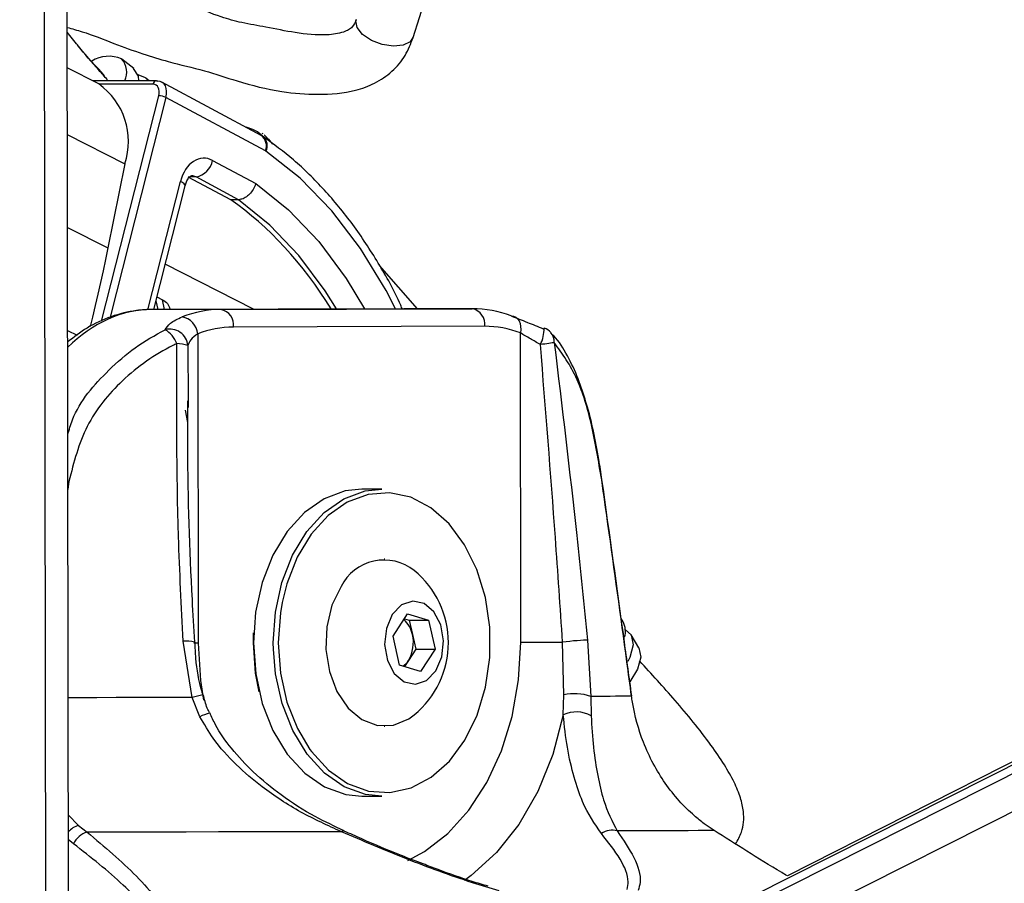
# Model space of a CAD drawing. Header units: millimetres. Extents: x 36407 to 443956, y 20230 to 409263.
# Tile 26 of 79: x 167905 to 170711, y 145523 to 147983. Entities that reach past the tile are written whole.
import ezdxf

# ---------------------------------------------------------------- set-up
doc = ezdxf.new("R2010")
doc.units = ezdxf.units.MM
doc.header["$LTSCALE"] = 50
doc.layers.add('COMPONENT_GEOMETRY', color=7, linetype='Continuous')
doc.styles.add('SLDTEXTSTYLE0', font='TXT', dxfattribs={"width": 0.75})
doc.dimstyles.new('SLDDIMSTYLE0', dxfattribs={"dimtxt": 2500, "dimasz": 165.1, "dimexe": 0, "dimexo": 0.0625, "dimgap": 625, "dimtad": 0, "dimtih": 1, "dimtoh": 1, "dimdec": 0, "dimrnd": 1e-09, "dimzin": 12, "dimdsep": 46, "dimtxsty": 'SLDTEXTSTYLE0', "dimsah": 1, "dimcen": 0.09, "dimadec": 0, "dimazin": 3, "dimtfac": 1, "dimtdec": 0, "dimtofl": 0, "dimtmove": 0, "dimatfit": 3, "dimfxl": 1, "dimfrac": 2, "dimtolj": 1, "dimtzin": 12, "dimarcsym": 0})

# ---------------------------------------------------------------- blocks, each defined once
blk = doc.blocks.new('_D_7')
at = {"layer": 'COMPONENT_GEOMETRY', "color": 7}
for p, q in [((239589.9, 151445.9), (252465.4, 151445.9)), ((252306.7, 151445.9), (252306.7, 95607.5)), ((247304.9, 95099.7), (246543.2, 95099.7)), ((246543.2, 95099.7), (246543.2, 91131)), ((257308.4, 95099.7), (258070.1, 95099.7)), ((258070.1, 95099.7), (258070.1, 91131)), ((246543.2, 91131), (247304.9, 91131)), ((258070.1, 91131), (257308.4, 91131)), ((252306.7, 31552.1), (252306.7, 87390.5)), ((112044.9, 31552.1), (252465.4, 31552.1))]:
    blk.add_line(p, q, dxfattribs=at)
for points in [[(252306.7, 151445.9), (252281.3, 151280.8), (252332.1, 151280.8)], [(252306.7, 31552.1), (252332.1, 31717.2), (252281.3, 31717.2)]]:
    blk.add_solid(points, dxfattribs=at)
at = {"layer": 'COMPONENT_GEOMETRY', "color": 7, "char_height": 2500, "attachment_point": 1, "style": 'SLDTEXTSTYLE0'}
for s, insert in [('7\'10.4"', (247304.9, 94353.6)), ('2398', (248612.2, 90613.2))]:
    blk.add_mtext(s, dxfattribs=dict(at, insert=insert))

msp = doc.modelspace()

# ---------------------------------------------------------------- linework, layer by layer
at = {"color": 7, "linetype": 'Continuous', "lineweight": 25}
for p, q in [((182838.83, 151961.06), (169993.39, 145486.86)), ((182758.41, 151961.8), (170092.54, 145544)), ((168043.95, 145262.33), (168035.23, 151725.21)), ((169026.1, 147931.86), (169079.14, 148100.3)), ((168040.36, 147947.44), (168040.34, 147960.64)), ((168067.36, 147913.77), (168040.32, 147947.48)), ((168230.24, 147843.35), (168196.12, 147870.24)), ((168130.33, 147799.69), (168040.46, 147845.32)), ((168294.88, 147808.88), (168112.24, 147808.88)), ((168273.97, 147808.88), (168264.36, 147816.45)), ((168593.5, 147653.19), (168309.75, 147805.21)), ((168605.25, 147609.11), (168321.86, 147760.93)), ((168599.7, 147649.4), (168593.5, 147653.19)), ((168598.51, 147657.19), (168595.62, 147658.83)), ((168601.45, 147654.49), (168618.55, 147637.17)), ((168626.71, 147628.48), (168613.73, 147643.26)), ((168204.39, 147572.54), (168156.11, 147332.69)), ((168454.9, 147581.8), (168577.67, 147516.03)), ((168407.63, 147535.05), (168385.3, 147534.33)), ((168506.27, 147469.6), (168385.3, 147534.33)), ((168528.85, 147470.11), (168407.63, 147535.05)), ((168286.99, 147157.49), (168376.41, 147509.78)), ((168528.85, 147470.11), (168506.27, 147469.6)), ((169038.81, 147159.41), (168930.38, 147282.84)), ((168296.14, 147193.55), (168312.35, 147185.32)), ((168999.85, 147159.41), (168283.94, 147157.48)), ((168478.71, 147157.48), (168283.94, 147157.48)), ((168333.76, 147157.62), (168333.56, 147158.57)), ((168478.71, 147157.48), (169194.61, 147159.41)), ((169194.61, 147159.41), (168999.85, 147159.41)), ((169230.03, 147109.41), (168514.13, 147107.48)), ((168412.49, 147088.09), (168413.67, 146207.21)), ((169332.91, 146209.68), (169331.73, 147090.56)), ((168385.3, 146897.11), (168385.43, 146877.93)), ((168936.93, 146645.95), (168880.36, 146645.95)), ((168945.06, 146445.95), (168944, 146445.95)), ((168969.03, 146226.91), (169010.24, 146290.95)), ((169001.11, 146276.76), (169014.92, 146272.49)), ((169010.24, 146290.95), (169070.07, 146272.49)), ((169014.92, 146272.49), (169070.07, 146272.49)), ((169014.92, 146272.49), (169024.22, 146231.24)), ((169070.07, 146272.49), (169088.68, 146189.99)), ((169624.77, 146267.95), (169619.05, 146277.51)), ((168396.83, 146052.19), (168370.84, 146212.37)), ((168571, 146207.64), (168571.63, 146236.13)), ((168987.63, 146144.4), (168969.03, 146226.91)), ((169024.22, 146231.24), (169033.53, 146189.99)), ((169455.36, 146059.6), (169452.15, 146209.87)), ((169522.89, 146215.47), (169532.09, 146055.24)), ((169669.32, 146193.35), (169647.04, 146230.65)), ((169033.53, 146189.99), (169012.92, 146157.96)), ((169033.53, 146189.99), (169088.68, 146189.99)), ((169088.68, 146189.99), (169047.46, 146125.94)), ((169012.92, 146157.96), (169001.45, 146140.14)), ((169047.46, 146125.94), (168987.63, 146144.4)), ((168418.7, 145997.48), (168396.83, 146052.19)), ((169454.08, 146003.18), (169455.36, 146059.6)), ((169532.09, 146055.24), (169533.33, 146000.48)), ((168944, 145970.95), (168945.06, 145970.95)), ((168880.36, 145770.95), (168936.93, 145770.95)), ((168072.81, 145688.02), (168097.27, 145668.6)), ((169883.76, 145673.41), (169855.62, 145692.82))]:
    msp.add_line(p, q, dxfattribs=at)
at = {"color": 8, "linetype": 'Continuous', "lineweight": 25}
for p, q in [((169895.89, 145304.98), (183097.48, 151958.69)), ((169911.99, 145421.07), (182887.07, 151960.62)), ((168045.06, 144426.49), (168035.23, 151725.21)), ((167980.94, 144306.59), (167971.37, 151409.81)), ((168040.35, 147947.45), (168040.33, 147960.64)), ((168284.89, 147798.95), (168131.77, 147798.95)), ((168138.31, 147124.04), (168301.28, 147766)), ((168321.86, 147760.93), (168163.15, 147135.7)), ((168040.71, 147655.64), (168204.39, 147572.54)), ((168596.87, 147651.32), (168582.43, 147663.43)), ((168270.52, 147156.57), (168363.31, 147522.09)), ((168041.07, 147391.1), (168156.11, 147332.69)), ((168571.55, 147158.26), (168319.65, 147286.15)), ((168293.28, 147182.3), (168298.39, 147157.52)), ((168318.07, 147157.58), (168312.35, 147185.32)), ((168041.46, 147097.93), (168068.66, 147084.13)), ((168384.18, 147054.66), (168385.3, 146897.11)), ((168384.36, 146835.94), (168377.2, 146870.7)), ((168042.04, 146668.22), (168045.31, 146667.71)), ((168045.31, 146667.71), (168042.08, 146644.76)), ((168627.86, 146189.65), (168627.57, 146207.62)), ((168043.33, 145718.37), (168072.81, 145688.02)), ((168058.13, 145635.89), (168043.42, 145647.61))]:
    msp.add_line(p, q, dxfattribs=at)
at = {"color": 8, "linetype": 'Continuous', "lineweight": 25, "flags": 128}
for points in [[(169025.08, 147932.24), (169018.01, 147919.87), (168998.08, 147909.81), (168969.97, 147907.08), (168938.12, 147911.93), (168907.33, 147923.78), (168882.21, 147940.68), (168866.77, 147960.16), (168863.11, 147979.23), (168864.97, 147982.49)], [(168975.56, 147159.34), (168949.04, 147211.19), (168876.42, 147331.08), (168794.38, 147438.16), (168704.07, 147530.96), (168606.72, 147608.21)], [(168376.41, 147509.78), (168376.5, 147510.24), (168375.78, 147512.79), (168373.27, 147515.69), (168369.06, 147518.82), (168363.31, 147522.09)], [(168577.67, 147516.03), (168671.06, 147441.04), (168757.32, 147350.58), (168835.18, 147245.98), (168887.41, 147159.1)], [(168807.51, 147158.89), (168775.42, 147210.62), (168700.88, 147311.06), (168618.28, 147397.99), (168528.85, 147470.11)], [(168652.76, 146322.99), (168647.78, 146293.71), (168641.71, 146207.64)], [(169011.31, 145588.45), (169058.72, 145613.69), (169125.41, 145664.97), (169185.22, 145731.06), (169236.53, 145810.19), (169277.93, 145900.17), (169308.28, 145998.56), (169326.79, 146102.68), (169332.91, 146209.68)], [(168413.67, 146207.21), (168403.22, 146207.18), (168400.83, 146207.17)], [(168413.67, 146207.21), (168420.08, 146100.24), (168428.56, 146044.31)], [(168641.71, 146207.64), (168648.02, 146121.6), (168666.44, 146039.11), (168696.22, 145963.56), (168731.91, 145903.84)], [(168396.83, 146052.19), (168343.41, 146052.09), (168289.44, 146051.99), (168234.97, 146051.9), (168180.03, 146051.8), (168124.69, 146051.71), (168068.96, 146051.62), (168042.87, 146051.58)], [(169454.08, 146003.18), (169424.12, 145889.89), (169381.66, 145784.88), (169327.82, 145690.89), (169263.99, 145610.36), (169191.85, 145545.39), (169172.27, 145531.48)]]:
    msp.add_lwpolyline(points, dxfattribs=at)
at = {"color": 7, "linetype": 'Continuous', "lineweight": 25, "flags": 128}
for points in [[(168244.97, 147808.88), (168243.5, 147822.13), (168229.23, 147844.11)], [(168271.65, 147808.88), (168263.3, 147817.26), (168242.48, 147825.67)], [(168294.88, 147808.88), (168296.6, 147808.68), (168298.63, 147807.91)], [(168582.43, 147663.43), (168569.6, 147670.26), (168550.33, 147676.32)], [(168156.11, 147332.69), (168149.4, 147299.91), (168142.47, 147267.11), (168135.32, 147234.29), (168127.96, 147201.46), (168120.38, 147168.63), (168112.58, 147135.78), (168105.92, 147108.45)], [(169305.54, 147138.84), (169312.27, 147137.92), (169318.38, 147135.17), (169323.64, 147130.71), (169327.86, 147124.7), (169330.87, 147117.38), (169332.54, 147109.03), (169332.83, 147099.98), (169331.73, 147090.56)], [(169397, 147102.69), (169399.12, 147104.24), (169399.65, 147104.2)], [(169428.31, 147062.93), (169425.53, 147062.47), (169421.98, 147061.92), (169417.73, 147061.28), (169412.84, 147060.58), (169407.41, 147059.83), (169401.53, 147059.03), (169395.29, 147058.2), (169388.82, 147057.36)], [(169563.51, 146671.79), (169564.22, 146672.72), (169564.29, 146673.25)], [(168880.36, 146645.95), (168832.93, 146640.78), (168772.37, 146618.43), (168716.22, 146579.29), (168666.8, 146524.97), (168626.11, 146457.7), (168595.84, 146380.21), (168577.21, 146295.7), (168571, 146207.62)], [(168627.57, 146207.62), (168633.78, 146295.7), (168652.41, 146380.21), (168682.68, 146457.7), (168723.37, 146524.97), (168772.79, 146579.29), (168828.94, 146618.43), (168889.5, 146640.78), (168936.93, 146645.95)], [(168731.91, 145903.84), (168736.15, 145898.04), (168784.59, 145845.22), (168839.55, 145807.28), (168898.79, 145785.75), (168959.89, 145781.54), (169020.33, 145794.8), (169077.65, 145824.99), (169129.49, 145870.89), (169173.74, 145930.6), (169208.59, 146001.69), (169232.59, 146081.24), (169244.79, 146166.01), (169244.68, 146252.51), (169232.26, 146337.2), (169208.02, 146416.62), (169172.99, 146487.52), (169128.58, 146547), (169076.61, 146592.62), (169019.21, 146622.5), (168958.74, 146635.44), (168897.66, 146630.89), (168838.48, 146609.05), (168783.61, 146570.81), (168735.32, 146517.74), (168695.57, 146452), (168665.98, 146376.29), (168652.76, 146322.99)], [(168820.86, 146368.31), (168794.97, 146314.99), (168780.21, 146253.78), (168777.68, 146189.19), (168787.56, 146126.04), (168809.12, 146069), (168840.76, 146022.3), (168880.14, 145989.41), (168924.33, 145972.76), (168970.07, 145973.6), (169013.94, 145991.84), (169029.39, 146003.06)], [(168966.75, 146288.38), (168949.85, 146248.69), (168944.98, 146202.87), (168952.87, 146157.9), (168972.33, 146120.63), (169000.4, 146096.72), (169032.8, 146089.83), (169064.6, 146100.99), (169090.95, 146128.52), (169107.85, 146168.21), (169112.73, 146214.03), (169104.83, 146259), (169085.37, 146296.27), (169057.31, 146320.17), (169024.91, 146327.07), (168993.11, 146315.9), (168966.75, 146288.38)], [(169631.09, 146245.07), (169647.09, 146230.57), (169652.95, 146202.47), (169643.35, 146166.45), (169637.73, 146155.08)], [(169332.91, 146209.68), (169345.2, 146209.71), (169359.01, 146209.74), (169373.99, 146209.77), (169389.74, 146209.8), (169405.84, 146209.82), (169421.89, 146209.84), (169437.46, 146209.86), (169452.15, 146209.87)], [(169522.89, 146215.47), (169518.04, 146215.49), (169511.29, 146215.27), (169502.94, 146214.79), (169493.38, 146214.1), (169483.04, 146213.21), (169472.4, 146212.18), (169461.95, 146211.05), (169452.15, 146209.87)], [(168587.61, 146068.69), (168577.31, 146121.6), (168571, 146207.64)], [(168571, 146207.62), (168577.46, 146119.56), (168596.3, 146035.15), (168626.79, 145957.84), (168667.65, 145890.78), (168717.22, 145836.73), (168773.47, 145797.89), (168834.1, 145775.87), (168880.36, 145770.95)], [(168936.93, 145770.95), (168890.67, 145775.87), (168830.04, 145797.89), (168773.78, 145836.73), (168724.22, 145890.78), (168683.35, 145957.84), (168652.87, 146035.15), (168634.03, 146119.56), (168627.86, 146189.65)], [(169669.32, 146193.35), (169669.36, 146193.27), (169674.89, 146166.76), (169665.82, 146132.78), (169643.91, 146096.64)], [(169648.61, 146055.99), (169639.58, 146055.9), (169628.95, 146055.81), (169616.72, 146055.72), (169602.91, 146055.63), (169587.53, 146055.53), (169570.59, 146055.44), (169552.11, 146055.34), (169532.09, 146055.24)], [(169648.61, 146055.99), (169649, 146056.87), (169648.99, 146057.09)], [(168821.89, 145669.95), (168737.12, 145669.77), (168650.36, 145669.59), (168561.77, 145669.42), (168471.52, 145669.25), (168379.77, 145669.08), (168286.7, 145668.92), (168192.48, 145668.76), (168097.27, 145668.6)], [(169883.76, 145673.41), (169863.19, 145673.25), (169838.53, 145673.09), (169809.82, 145672.93), (169777.13, 145672.76), (169740.5, 145672.59), (169700.02, 145672.42), (169655.75, 145672.24), (169607.78, 145672.06)]]:
    msp.add_lwpolyline(points, dxfattribs=at)
at = {"color": 7, "linetype": 'Continuous', "lineweight": 25}
for centre, radius, start, end in [((168158.74, 147787.24), 91.3, 66.48287, 122.17032), ((168154.38, 147833.26), 55.55, 333.96076, 42.7435), ((168014.36, 147636.23), 200.42, 341.47218, 54.64769), ((168299.27, 147713.49), 52.55, 64.52842, 87.80474), ((168597.72, 147595.15), 15.86, 55.44221, 61.65732), ((168396.75, 147593.32), 59.28, 280.58039, 348.79016), ((168480.3, 146848.07), 309.42, 90.29551, 111.31561), ((168358, 147082.43), 54.78, 5.92966, 79.66413), ((168469.86, 147113.67), 44.7, 352.05116, 78.58119), ((169185.76, 147115.59), 44.71, 352.05608, 78.57628), ((169194.67, 146850.28), 309.13, 68.98214, 90.01104), ((168515.61, 146823.72), 283.77, 90.29974, 111.31028), ((169230.11, 146826.11), 283.3, 68.97944, 90.01461), ((168332.76, 147049.88), 51.64, 5.30949, 104.85822), ((168282.09, 147034.87), 74.94, 19.62393, 60.03795), ((169382, 147057.42), 50, 42.97563, 69.33084), ((168354.27, 146974.47), 85.58, 69.54895, 91.06988), ((168943.69, 146306.05), 137.71, 51.5131, 153.11997), ((168860.74, 146208.45), 265.76, 309.38933, 50.61067), ((168951.07, 146217.42), 74.44, 10.69784, 49.54766), ((169567.47, 146240.29), 63.62, 345.03689, 25.76755), ((168928.28, 146208.53), 98.59, 329.14325, 13.31821), ((168962.59, 146189.43), 59.36, 305.94974, 327.99036), ((169486.35, 145927.46), 135.72, 70.3025, 103.19758), ((169490.93, 145920.44), 90.58, 62.09154, 114.00553), ((168115.44, 145607.09), 64.14, 106.45778, 153.31973), ((169592.78, 145622.89), 51.41, 73.03765, 125.8358)]:
    msp.add_arc(centre, radius, start, end, dxfattribs=at)
at = {"color": 8, "linetype": 'Continuous', "lineweight": 25}
for centre, radius, start, end in [((168295.92, 147797.84), 11.09, 95.39592, 174.26656), ((168570.23, 147623.38), 37.82, 337.83816, 52.01204), ((168575.29, 147624.06), 35.2, 333.24925, 46.0657), ((169293.62, 147104.03), 106.03, 333.88722, 0.09186), ((169390.45, 147066), 37.98, 355.36887, 41.61088), ((168381.32, 146144.26), 68.92, 71.52502, 98.74461), ((168534.61, 145571.56), 499.99, 102.4298, 105.9967), ((168477.43, 145881.58), 129.93, 104.06621, 116.87035), ((168091.24, 145625.9), 64.8, 106.51939, 137.58912), ((168827.62, 145663.93), 8.31, 74.93128, 133.56292)]:
    msp.add_arc(centre, radius, start, end, dxfattribs=at)
at = {"color": 7, "linetype": 'Continuous', "lineweight": 25}
for centre, major_axis, ratio, start_param, end_param in [((168276.53, 147766), (15.84, 31.21), 0.6654379, 5.038116, 6.6089123), ((168286.51, 147760.93), (22.93, 44.44), 0.6642194, 5.0425883, 6.6133846), ((168429.86, 147488.26), (-0.03, 100.03), 0.7069644, 5.9208587, 7.5087983), ((168190.52, 146392.91), (-106.12, 1197.82), 0.6875645, 5.3437902, 5.7649684)]:
    msp.add_ellipse(centre, major_axis=major_axis, ratio=ratio, start_param=start_param, end_param=end_param, dxfattribs=at)
at = {"color": 8, "linetype": 'Continuous', "lineweight": 25}
for centre, major_axis, ratio, start_param, end_param in [((168394.51, 147488.26), (1.51, 50.03), 0.6989931, 5.9420196, 6.320485), ((168283.21, 146557.48), (3.09, 600), 0.7070925, 0.0055371, 0.6133301)]:
    msp.add_ellipse(centre, major_axis=major_axis, ratio=ratio, start_param=start_param, end_param=end_param, dxfattribs=at)
at = {"color": 7, "linetype": 'Continuous', "lineweight": 25}
for points, knots in [([(168863.98, 147982.94), (168861.12, 147975.61), (168856.99, 147965.03), (168842.59, 147953.67), (168820.02, 147943.62), (168767.99, 147936.28), (168692.45, 147944), (168611.26, 147961.22), (168540.75, 147972.71), (168469.96, 147992.11), (168385.93, 148027.58), (168278.73, 148066.63), (168164.71, 148100.1), (168086.01, 148127.11), (168046.57, 148134.43), (168040.07, 148135.64)], [0, 0, 0, 0, 0.0454236, 0.0655269, 0.0878549, 0.1442874, 0.2461744, 0.3398868, 0.4171833, 0.4853127, 0.5847469, 0.725048, 0.8589206, 0.9767415, 1, 1, 1, 1]), ([(168040.31, 147960.64), (168054.56, 147956.8), (168099.69, 147944.63), (168170.39, 147915.7), (168251.27, 147886.53), (168337.88, 147859.73), (168429.13, 147839.82), (168534.73, 147803.68), (168642.99, 147776.14), (168756.65, 147767.65), (168847.64, 147774.35), (168918.67, 147800.41), (168967.59, 147833.83), (169005.36, 147878.66), (169019.32, 147914.46), (169026.1, 147931.86)], [0, 0, 0, 0, 0.0413981, 0.1311191, 0.2123581, 0.2810814, 0.3771917, 0.4650572, 0.584124, 0.678152, 0.7772964, 0.8311117, 0.8883322, 0.9457265, 1, 1, 1, 1]), ([(168147.09, 147823.17), (168122.03, 147850.19), (168093.46, 147881), (168070.22, 147910.18), (168067.36, 147913.77)], [0, 0, 0, 0, 0.8769653, 1, 1, 1, 1]), ([(168996.14, 147156.86), (168994.36, 147161.12), (168974.59, 147208.33), (168927.72, 147290.56), (168855.63, 147401.19), (168774.31, 147499.33), (168689.11, 147583.43), (168628.51, 147628.15), (168599.7, 147649.4)], [0, 0, 0, 0, 0.0198412, 0.2197093, 0.4196191, 0.6194717, 0.8191486, 1, 1, 1, 1]), ([(168376.41, 147509.78), (168377.56, 147513.55), (168380.27, 147522.43), (168386.49, 147532.48), (168392.64, 147537.84), (168394.3, 147538.39), (168394.67, 147538.18), (168394.79, 147538.11)], [0, 0, 0, 0, 0.1650382, 0.3885079, 0.6150111, 0.8707237, 1, 1, 1, 1]), ([(168577.67, 147516.03), (168577.57, 147515.71), (168576.58, 147512.58), (168573.34, 147504.31), (168565.77, 147491.86), (168554.26, 147480.04), (168541.29, 147471.9), (168533, 147470.71), (168528.85, 147470.11)], [0, 0, 0, 0, 0.0134179, 0.1324049, 0.3495192, 0.5664418, 0.7832162, 1, 1, 1, 1]), ([(168312.35, 147185.32), (168317.4, 147181.84), (168328.41, 147174.24), (168331.37, 147164.01), (168332.97, 147158.47)], [0, 0, 0, 0, 0.4579124, 1, 1, 1, 1]), ([(168283.81, 147157.48), (168268.45, 147156.85), (168228.38, 147155.18), (168164.81, 147138.85), (168098.19, 147108.78), (168059.59, 147078.59), (168041.52, 147064.45)], [0, 0, 0, 0, 0.1772447, 0.4623981, 0.7482188, 1, 1, 1, 1]), ([(168319.52, 147099.8), (168323.53, 147106.07), (168332.21, 147119.67), (168355.37, 147130.49), (168367.83, 147136.32)], [0, 0, 0, 0, 0.4619118, 1, 1, 1, 1]), ([(169305.54, 147138.84), (169320.29, 147133.09), (169347.68, 147122.4), (169381.42, 147108.92), (169397, 147102.69)], [0, 0, 0, 0, 0.5381401, 1, 1, 1, 1]), ([(168412.49, 147088.09), (168404.93, 147082.7), (168390.67, 147072.55), (168386.25, 147060.38), (168384.18, 147054.66)], [0, 0, 0, 0, 0.530541, 1, 1, 1, 1]), ([(169388.82, 147057.36), (169379.03, 147063.05), (169358.17, 147075.15), (169340.89, 147085.22), (169331.73, 147090.56)], [0, 0, 0, 0, 0.4694555, 1, 1, 1, 1]), ([(169518.6, 146893.73), (169511.54, 146916.25), (169496.32, 146964.86), (169465.91, 147027.29), (169439.83, 147070.67), (169421.01, 147087.78), (169418, 147090.53)], [0, 0, 0, 0, 0.2779545, 0.5999562, 0.9358548, 1, 1, 1, 1]), ([(168352.68, 147060.04), (168348.93, 147058.25), (168293.43, 147031.64), (168197.2, 146964.13), (168087.01, 146830.28), (168059.19, 146721.83), (168045.31, 146667.71)], [0, 0, 0, 0, 0.02504771, 0.37152705, 0.68633855, 1, 1, 1, 1]), ([(168370.84, 146212.37), (168365.85, 146311.79), (168351.67, 146594.46), (168352.28, 146876.93), (168352.68, 147060.04)], [0, 0, 0, 0, 0.3517241, 1, 1, 1, 1]), ([(169452.15, 146209.87), (169445.44, 146309.27), (169426.35, 146591.84), (169403.58, 146874.28), (169388.82, 147057.36)], [0, 0, 0, 0, 0.3517978, 1, 1, 1, 1]), ([(169563.51, 146671.79), (169554.53, 146725.68), (169536.51, 146833.67), (169493.71, 146973.21), (169451.27, 147031.43), (169428.31, 147062.93)], [0, 0, 0, 0, 0.3137569, 0.628664, 1, 1, 1, 1]), ([(169428.31, 147062.93), (169450.39, 146879.88), (169484.47, 146597.51), (169512.89, 146314.88), (169522.89, 146215.47)], [0, 0, 0, 0, 0.6482786, 1, 1, 1, 1]), ([(168403.64, 146209.71), (168401.37, 146250.08), (168391.01, 146434.58), (168383.01, 146663.92), (168384.28, 146852.5), (168384.58, 146897.09)], [0, 0, 0, 0, 0.17618313, 0.80519808, 1, 1, 1, 1]), ([(169563.97, 146672.98), (169561.25, 146692.33), (169554.52, 146740.14), (169539.88, 146812.45), (169527.67, 146867.05), (169519.25, 146891.82), (169518.6, 146893.73)], [0, 0, 0, 0, 0.2422921, 0.59836, 0.9691255, 1, 1, 1, 1]), ([(169648.61, 146055.99), (169644.21, 146088.67), (169622.19, 146252.04), (169593.86, 146457.31), (169569.44, 146629.9), (169563.51, 146671.79)], [0, 0, 0, 0, 0.1591861, 0.7959428, 1, 1, 1, 1]), ([(169648.99, 146057.09), (169642.1, 146108.4), (169614.53, 146313.79), (169585.82, 146519.17), (169564.29, 146673.25)], [0, 0, 0, 0, 0.24984078, 1, 1, 1, 1]), ([(168427.25, 146059.93), (168426.42, 146062.66), (168416.19, 146096.62), (168406.91, 146147), (168405.3, 146194.56), (168404.79, 146209.72)], [0, 0, 0, 0, 0.0562533, 0.6991443, 1, 1, 1, 1]), ([(169945.04, 145635.32), (169951.44, 145646.19), (169967.28, 145673.04), (169970.33, 145720.45), (169960.01, 145767.3), (169941.13, 145812.78), (169911.82, 145863.89), (169855.89, 145944.77), (169773.62, 146044.84), (169705.3, 146119.44), (169671.56, 146156.27)], [0, 0, 0, 0, 0.0708967, 0.1752078, 0.2432059, 0.3175446, 0.4017766, 0.502544, 0.7543562, 1, 1, 1, 1]), ([(168446.28, 146007.78), (168443.94, 146012.51), (168435.75, 146029.14), (168431.56, 146047.31), (168428.57, 146060.31)], [0, 0, 0, 0, 0.2848936, 1, 1, 1, 1]), ([(169855.62, 145692.82), (169846.2, 145700.22), (169806.5, 145731.42), (169742.07, 145803), (169680.41, 145917.04), (169655.9, 146006.14), (169649.43, 146050.39), (169648.61, 146055.99)], [0, 0, 0, 0, 0.0954736, 0.402356, 0.7012537, 0.9621799, 1, 1, 1, 1]), ([(168821.89, 145669.95), (168783.01, 145687.61), (168704.53, 145723.25), (168603.83, 145788.91), (168520.31, 145859.94), (168459.59, 145926.84), (168430.81, 145976.57), (168418.7, 145997.48)], [0, 0, 0, 0, 0.2453765, 0.4952957, 0.6781, 0.8646093, 1, 1, 1, 1]), ([(168829.95, 145672.43), (168802.24, 145685.31), (168740.15, 145714.17), (168652.53, 145770.66), (168572.11, 145836.06), (168509.84, 145903.6), (168468.09, 145960.53), (168452.28, 145996.9), (168447.33, 146008.28)], [0, 0, 0, 0, 0.1806314, 0.4047686, 0.6016339, 0.7757614, 0.9298174, 1, 1, 1, 1]), ([(169562.68, 145664.57), (169543.58, 145692.52), (169513.4, 145736.68), (169484.28, 145824.25), (169464.46, 145905.11), (169457.46, 145971.32), (169454.08, 146003.18)], [0, 0, 0, 0, 0.3671245, 0.5800787, 0.7979731, 1, 1, 1, 1]), ([(169533.33, 146000.48), (169535.23, 145969.56), (169539.15, 145906.03), (169552.06, 145827.63), (169571.3, 145742.86), (169593.75, 145699.29), (169607.78, 145672.06)], [0, 0, 0, 0, 0.2023978, 0.4159294, 0.6350248, 1, 1, 1, 1]), ([(168097.27, 145668.6), (168146.49, 145627.32), (168244.79, 145544.87), (168341.94, 145420.45), (168382.73, 145320.68), (168381.58, 145249.26), (168358.9, 145193.66), (168300.54, 145140.88), (168225.19, 145111.96), (168178.81, 145101.19), (168172.87, 145099.81)], [0, 0, 0, 0, 0.2107811, 0.4209984, 0.5922774, 0.6791914, 0.7658721, 0.8745717, 0.983931, 1, 1, 1, 1]), ([(169271.3, 145501.33), (169245.95, 145509), (169156.8, 145535.97), (169003.61, 145592.29), (168883.06, 145643.81), (168821.89, 145669.95)], [0, 0, 0, 0, 0.1637214, 0.5756299, 1, 1, 1, 1]), ([(169054.9, 145578.23), (169034.13, 145586.11), (168974.28, 145608.81), (168899.42, 145640.59), (168846.33, 145664.45), (168829.75, 145671.9)], [0, 0, 0, 0, 0.2676686, 0.7713113, 1, 1, 1, 1]), ([(169636.32, 145505.51), (169637.57, 145512.78), (169642.04, 145538.6), (169620.32, 145591.86), (169582.08, 145640.1), (169562.68, 145664.57)], [0, 0, 0, 0, 0.1618713, 0.5749168, 1, 1, 1, 1]), ([(169607.78, 145672.06), (169625.29, 145646.48), (169660.72, 145594.73), (169677.73, 145537.89), (169669.72, 145510.14), (169667.48, 145502.39)], [0, 0, 0, 0, 0.4134707, 0.8362824, 1, 1, 1, 1]), ([(170092.54, 145544), (170087.14, 145547.23), (170011.92, 145592.32), (169945.46, 145634.37), (169883.76, 145673.41)], [0, 0, 0, 0, 0.0716758, 1, 1, 1, 1]), ([(168159.29, 145105.05), (168164.92, 145106.37), (168208.75, 145116.58), (168279.92, 145144), (168332.85, 145193.48), (168351.82, 145245.34), (168349.14, 145312.19), (168304.89, 145405.11), (168205.3, 145520.66), (168107.59, 145597.16), (168058.13, 145635.89)], [0, 0, 0, 0, 0.0156927, 0.1221668, 0.2283981, 0.3128209, 0.4004608, 0.5725393, 0.7836071, 1, 1, 1, 1]), ([(169240.4, 145514.66), (169225.21, 145519.14), (169177.14, 145533.31), (169114.65, 145555), (169068.92, 145572.78), (169054.9, 145578.23)], [0, 0, 0, 0, 0.2427829, 0.7678848, 1, 1, 1, 1])]:
    msp.add_open_spline(points, degree=3, knots=knots, dxfattribs=at)
at = {"color": 8, "linetype": 'Continuous', "lineweight": 25}
for points, knots in [([(168155.2, 147811.74), (168147.01, 147820.73), (168118.42, 147852.13), (168087.83, 147886.6), (168068.88, 147911.52), (168067.23, 147913.69)], [0, 0, 0, 0, 0.2682974, 0.9363334, 1, 1, 1, 1]), ([(168041.87, 146800.31), (168046, 146814.72), (168066.56, 146886.52), (168140.4, 146969.56), (168233.09, 147051.99), (168290.45, 147083.72), (168319.52, 147099.8)], [0, 0, 0, 0, 0.1037046, 0.5168694, 0.7551915, 1, 1, 1, 1])]:
    msp.add_open_spline(points, degree=3, knots=knots, dxfattribs=at)

# ---------------------------------------------------------------- dimensions: what is measured, and where the dimension line sits
at = {"layer": 'COMPONENT_GEOMETRY', "color": 7}
dim = msp.add_linear_dim(base=(252306.67, 31552.15), p1=(239526.37, 151445.89), p2=(111981.45, 31552.15), angle=90, dimstyle='SLDDIMSTYLE0', dxfattribs=at)
dim.commit()
dim.dimension.update_dxf_attribs({"geometry": '_D_7', "text_midpoint": (252306.67, 91499.02), "dimtype": 160})

doc.saveas('drawing.dxf')
